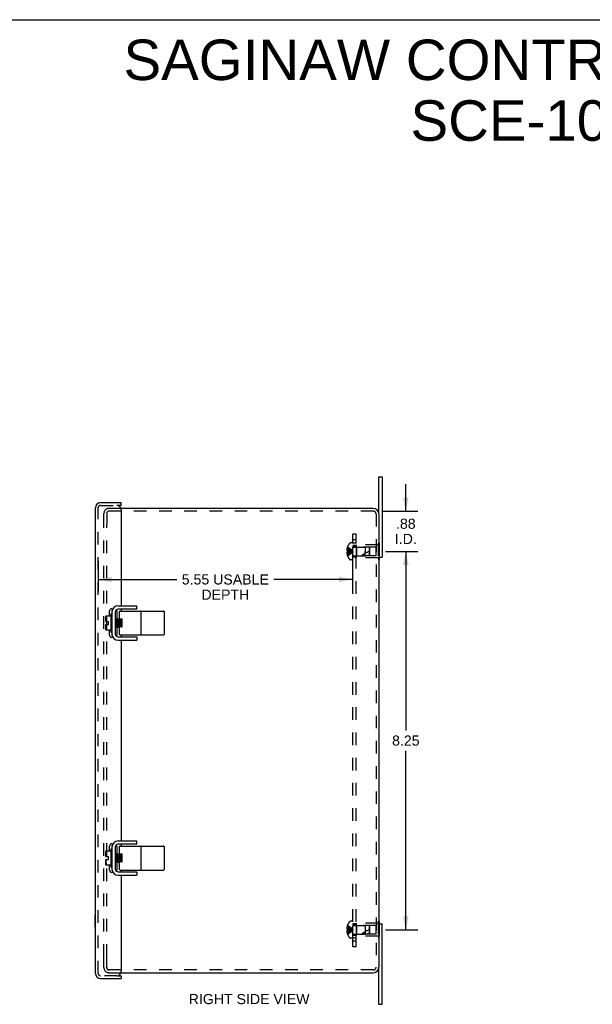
# Model space of a CAD drawing. Header units: inches. Extents: x 0 to 50, y 0 to 32.4.
# Tile 4 of 5: x 25 to 37.5, y 10.9 to 32.4. Entities that reach past the tile are written whole.
import ezdxf

# ---------------------------------------------------------------- set-up
doc = ezdxf.new("R2010")
doc.units = ezdxf.units.IN
doc.header["$LTSCALE"] = 2.75
doc.header["$MEASUREMENT"] = 0
doc.linetypes.add('HIDDEN', pattern=[0.2, 0.1, -0.1])
doc.layers.get('0').update_dxf_attribs({"linetype": 'CONTINUOUS'})
for name, color, linetype in [('DEFAULT_2', 8, 'HIDDEN'), ('DIMENSIONS', 7, 'CONTINUOUS'), ('DOOR_ASSEMBLY', 7, 'CONTINUOUS'), ('SUBPANEL', 7, 'CONTINUOUS')]:
    doc.layers.add(name, color=color, linetype=linetype)
doc.styles.get("Standard").update_dxf_attribs({"font": 'arial.ttf'})
doc.dimstyles.new('DIMSTYLE_1', dxfattribs={"dimtxt": 0.220588, "dimasz": 0.294118, "dimexe": 0.09, "dimexo": 0.07, "dimgap": 0.0375, "dimtad": 0, "dimtih": 1, "dimtoh": 1, "dimzin": 4, "dimdsep": 46, "dimtxsty": 'Standard', "dimblk": '_FILLED', "dimblk1": '_FILLED', "dimblk2": '_FILLED', "dimcen": 0.09, "dimazin": 1, "dimtfac": 1, "dimtdec": 3, "dimtofl": 0, "dimtmove": 0, "dimatfit": 3, "dimldrblk": '_FILLED', "dimfxl": 0, "dimtolj": 1, "dimtzin": 4, "dimarcsym": 0})

# ---------------------------------------------------------------- blocks, each defined once
blk = doc.blocks.new('_FILLED')
at = {"color": 0, "linetype": 'ByBlock'}
blk.add_solid([(0, 0), (-1, 0.2), (-1, -0.2)], dxfattribs=at)
blk = doc.blocks.new('*D3')
at = {"layer": 'DIMENSIONS', "color": 2, "linetype": 'Continuous'}
for p, q in [((26.714, 20.554), (26.714, 19.883)), ((32.264, 20.554), (32.264, 19.883)), ((26.714, 20.148), (28.43, 20.148)), ((32.264, 20.148), (30.549, 20.148))]:
    blk.add_line(p, q, dxfattribs=at)
at = {"layer": 'DIMENSIONS', "color": 2, "linetype": 'Continuous', "xscale": 0.2941176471, "yscale": 0.2941176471, "zscale": 0.2941176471, "rotation": 180}
blk.add_blockref('_FILLED', (26.714, 20.148), dxfattribs=at)
at = {"layer": 'DIMENSIONS', "color": 2, "linetype": 'Continuous', "xscale": 0.2941176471, "yscale": 0.2941176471, "zscale": 0.2941176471}
blk.add_blockref('_FILLED', (32.264, 20.148), dxfattribs=at)
at = {"layer": 'DIMENSIONS', "color": 2, "linetype": 'Continuous', "insert": (29.489, 20.258), "char_height": 0.22059, "width": 1.89837, "attachment_point": 2, "line_spacing_factor": 0.9}
blk.add_mtext('5.55 USABLE\\PDEPTH', dxfattribs=at)
blk = doc.blocks.new('*D12')
at = {"layer": 'DIMENSIONS', "color": 2, "linetype": 'Continuous'}
for p, q in [((32.987, 20.76), (33.694, 20.76)), ((33.429, 20.76), (33.429, 16.856)), ((33.429, 12.51), (33.429, 16.414)), ((32.987, 12.51), (33.694, 12.51))]:
    blk.add_line(p, q, dxfattribs=at)
at = {"layer": 'DIMENSIONS', "color": 2, "linetype": 'Continuous', "xscale": 0.2941176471, "yscale": 0.2941176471, "zscale": 0.2941176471}
for p, rotation in [((33.429, 20.76), 90), ((33.429, 12.51), 270)]:
    blk.add_blockref('_FILLED', p, dxfattribs=dict(at, rotation=rotation))
at = {"layer": 'DIMENSIONS', "color": 2, "linetype": 'Continuous', "insert": (33.429, 16.745), "char_height": 0.2206, "width": 0.59944, "attachment_point": 2, "line_spacing_factor": 0.9}
blk.add_mtext('8.25', dxfattribs=at)
blk = doc.blocks.new('*D15')
at = {"layer": 'DIMENSIONS', "color": 2, "linetype": 'Continuous'}
for p, q in [((33.429, 21.637), (33.429, 22.226)), ((32.925, 21.637), (33.694, 21.637)), ((33.05, 20.76), (33.694, 20.76)), ((33.429, 20.76), (33.429, 20.172))]:
    blk.add_line(p, q, dxfattribs=at)
at = {"layer": 'DIMENSIONS', "color": 2, "linetype": 'Continuous', "xscale": 0.2941176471, "yscale": 0.2941176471, "zscale": 0.2941176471}
for p, rotation in [((33.429, 21.637), 270), ((33.429, 20.76), 90)]:
    blk.add_blockref('_FILLED', p, dxfattribs=dict(at, rotation=rotation))
at = {"layer": 'DIMENSIONS', "color": 2, "linetype": 'Continuous', "insert": (33.429, 21.473), "char_height": 0.2206, "width": 0.47808, "attachment_point": 2, "line_spacing_factor": 0.9}
blk.add_mtext('.88\\PI.D.', dxfattribs=at)

msp = doc.modelspace()

# ---------------------------------------------------------------- linework, layer by layer
at = {"color": 7, "linetype": 'Continuous'}
for p, q in [((0, 32.353), (50, 32.353)), ((32.839, 21.577), (32.839, 22.385)), ((32.839, 22.385), (32.914, 22.385)), ((32.839, 20.635), (32.914, 20.635)), ((32.844, 20.635), (32.844, 20.58)), ((32.844, 20.58), (32.839, 20.58)), ((27.559, 19.497), (27.559, 19.572)), ((26.879, 19.229), (26.879, 19.342)), ((26.883, 19.354), (26.989, 19.354)), ((26.989, 19.385), (26.989, 19.009)), ((26.999, 19.395), (27.003, 19.395)), ((27.013, 19.469), (27.017, 19.469)), ((27.088, 19.437), (27.088, 18.957)), ((27.101, 19.469), (27.097, 19.469)), ((27.559, 19.497), (27.148, 19.497)), ((27.18, 19.289), (27.18, 19.447)), ((27.19, 19.457), (28.141, 19.457)), ((27.651, 18.947), (27.651, 19.447)), ((28.151, 19.447), (28.151, 18.947)), ((26.879, 19.229), (26.94, 19.229)), ((26.879, 19.053), (26.879, 19.165)), ((26.879, 19.165), (26.94, 19.165)), ((26.94, 19.165), (26.94, 19.229)), ((27.092, 19.291), (27.088, 19.288)), ((27.088, 19.116), (27.093, 19.119)), ((27.093, 19.291), (27.092, 19.291)), ((27.092, 19.12), (27.113, 19.104)), ((27.114, 19.275), (27.093, 19.291)), ((27.093, 19.291), (27.093, 19.291)), ((27.104, 19.186), (27.102, 19.212)), ((27.104, 19.186), (27.103, 19.212)), ((27.134, 19.291), (27.114, 19.276)), ((27.114, 19.104), (27.135, 19.119)), ((27.125, 19.186), (27.123, 19.209)), ((27.134, 19.291), (27.135, 19.291)), ((27.134, 19.12), (27.155, 19.104)), ((27.156, 19.275), (27.135, 19.291)), ((27.135, 19.291), (27.135, 19.291)), ((27.136, 19.291), (27.136, 19.289)), ((27.144, 19.212), (27.146, 19.186)), ((27.146, 19.186), (27.145, 19.212)), ((27.176, 19.291), (27.156, 19.276)), ((27.156, 19.104), (27.177, 19.119)), ((27.167, 19.184), (27.166, 19.207)), ((27.177, 19.291), (27.176, 19.291)), ((27.176, 19.12), (27.177, 19.119)), ((27.185, 19.285), (27.177, 19.291)), ((27.177, 19.291), (27.177, 19.291)), ((27.177, 19.119), (27.187, 19.112)), ((27.18, 19.28), (27.179, 19.284)), ((27.18, 18.947), (27.18, 19.113)), ((27.185, 19.113), (27.18, 19.113)), ((27.188, 19.186), (27.186, 19.212)), ((27.188, 19.186), (27.187, 19.212)), ((27.24, 19.282), (27.19, 19.282)), ((27.198, 19.276), (27.19, 19.281)), ((27.24, 19.113), (27.19, 19.113)), ((27.195, 19.113), (27.194, 19.116)), ((27.195, 19.113), (27.195, 19.116)), ((27.206, 19.282), (27.198, 19.276)), ((27.198, 19.275), (27.198, 19.276)), ((27.211, 19.113), (27.219, 19.119)), ((27.218, 19.12), (27.219, 19.119)), ((27.219, 19.119), (27.227, 19.113)), ((27.23, 19.186), (27.228, 19.212)), ((27.23, 19.186), (27.229, 19.212)), ((27.24, 19.276), (27.232, 19.282)), ((27.237, 19.113), (27.236, 19.116)), ((27.237, 19.113), (27.237, 19.116)), ((27.24, 19.113), (27.24, 19.282)), ((27.24, 19.276), (27.24, 19.276)), ((27.24, 19.275), (27.24, 19.276)), ((26.989, 19.041), (26.883, 19.041)), ((26.999, 18.999), (27.003, 18.999)), ((27.013, 18.926), (27.017, 18.926)), ((27.097, 18.926), (27.101, 18.926)), ((27.114, 19.104), (27.113, 19.105)), ((27.114, 19.103), (27.113, 19.104)), ((27.114, 19.103), (27.114, 19.104)), ((27.148, 18.897), (27.559, 18.897)), ((27.156, 19.104), (27.155, 19.105)), ((27.155, 19.104), (27.156, 19.103)), ((27.156, 19.103), (27.156, 19.104)), ((27.19, 18.937), (28.141, 18.937)), ((27.559, 18.897), (27.559, 18.822)), ((27.559, 14.372), (27.559, 14.447)), ((26.879, 14.104), (26.879, 14.217)), ((26.883, 14.229), (26.989, 14.229)), ((26.989, 14.26), (26.989, 13.884)), ((26.999, 14.27), (27.003, 14.27)), ((27.013, 14.344), (27.017, 14.344)), ((27.088, 14.312), (27.088, 13.832)), ((27.101, 14.344), (27.097, 14.344)), ((27.559, 14.372), (27.148, 14.372)), ((27.18, 14.164), (27.18, 14.322)), ((27.19, 14.332), (28.141, 14.332)), ((27.651, 13.822), (27.651, 14.322)), ((28.151, 14.322), (28.151, 13.822)), ((26.879, 14.104), (26.94, 14.104)), ((26.879, 13.928), (26.879, 14.04)), ((26.879, 14.04), (26.94, 14.04)), ((26.94, 14.04), (26.94, 14.104)), ((27.092, 14.166), (27.088, 14.163)), ((27.088, 13.991), (27.093, 13.994)), ((27.093, 14.166), (27.092, 14.166)), ((27.092, 13.995), (27.113, 13.979)), ((27.114, 14.15), (27.093, 14.166)), ((27.093, 14.166), (27.093, 14.166)), ((27.104, 14.061), (27.102, 14.087)), ((27.104, 14.061), (27.103, 14.087)), ((27.114, 13.979), (27.113, 13.98)), ((27.114, 13.978), (27.113, 13.979)), ((27.134, 14.166), (27.114, 14.151)), ((27.114, 13.979), (27.135, 13.994)), ((27.114, 13.978), (27.114, 13.979)), ((27.125, 14.061), (27.123, 14.084)), ((27.134, 14.166), (27.135, 14.166)), ((27.134, 13.995), (27.155, 13.979)), ((27.156, 14.15), (27.135, 14.166)), ((27.135, 14.166), (27.135, 14.166)), ((27.136, 14.166), (27.136, 14.164)), ((27.144, 14.087), (27.146, 14.061)), ((27.146, 14.061), (27.145, 14.087)), ((27.156, 13.979), (27.155, 13.98)), ((27.155, 13.979), (27.156, 13.978)), ((27.176, 14.166), (27.156, 14.151)), ((27.156, 13.979), (27.177, 13.994)), ((27.156, 13.978), (27.156, 13.979)), ((27.167, 14.059), (27.166, 14.082)), ((27.177, 14.166), (27.176, 14.166)), ((27.176, 13.995), (27.177, 13.994)), ((27.185, 14.16), (27.177, 14.166)), ((27.177, 14.166), (27.177, 14.166)), ((27.177, 13.994), (27.187, 13.987)), ((27.18, 14.155), (27.179, 14.159)), ((27.18, 13.822), (27.18, 13.988)), ((27.185, 13.988), (27.18, 13.988)), ((27.188, 14.061), (27.186, 14.087)), ((27.188, 14.061), (27.187, 14.087)), ((27.24, 14.157), (27.19, 14.157)), ((27.198, 14.151), (27.19, 14.156)), ((27.24, 13.988), (27.19, 13.988)), ((27.195, 13.988), (27.194, 13.991)), ((27.195, 13.988), (27.195, 13.991)), ((27.206, 14.157), (27.198, 14.151)), ((27.198, 14.15), (27.198, 14.151)), ((27.211, 13.988), (27.219, 13.994)), ((27.218, 13.995), (27.219, 13.994)), ((27.219, 13.994), (27.227, 13.988)), ((27.23, 14.061), (27.228, 14.087)), ((27.23, 14.061), (27.229, 14.087)), ((27.24, 14.151), (27.232, 14.157)), ((27.237, 13.988), (27.236, 13.991)), ((27.237, 13.988), (27.237, 13.991)), ((27.24, 13.988), (27.24, 14.157)), ((27.24, 14.15), (27.24, 14.151)), ((27.24, 14.151), (27.24, 14.151)), ((26.989, 13.916), (26.883, 13.916)), ((26.999, 13.874), (27.003, 13.874)), ((27.013, 13.801), (27.017, 13.801)), ((27.097, 13.801), (27.101, 13.801)), ((27.148, 13.772), (27.559, 13.772)), ((27.19, 13.812), (28.141, 13.812)), ((27.559, 13.772), (27.559, 13.697)), ((32.844, 12.69), (32.839, 12.69)), ((32.844, 12.69), (32.844, 12.635)), ((32.839, 12.635), (32.914, 12.635)), ((32.839, 10.885), (32.839, 11.692)), ((32.839, 10.885), (32.914, 10.885))]:
    msp.add_line(p, q, dxfattribs=at)
at = {"color": 3, "linetype": 'Continuous'}
for p, q in [((32.914, 22.385), (32.914, 20.635)), ((32.719, 21.697), (27.21, 21.697)), ((32.839, 21.577), (32.839, 11.692)), ((27.148, 19.572), (27.559, 19.572)), ((27.013, 19.469), (27.013, 18.926)), ((27.148, 18.822), (27.559, 18.822)), ((27.148, 14.447), (27.559, 14.447)), ((27.013, 14.344), (27.013, 13.801)), ((27.148, 13.697), (27.559, 13.697)), ((32.914, 10.885), (32.914, 12.635)), ((27.21, 11.572), (32.719, 11.572))]:
    msp.add_line(p, q, dxfattribs=at)
at = {"color": 7, "linetype": 'Continuous'}
for points in [[(26.899, 19.349), (26.897, 19.345), (26.894, 19.341), (26.892, 19.337), (26.891, 19.332), (26.889, 19.328), (26.887, 19.322), (26.886, 19.316), (26.885, 19.31), (26.884, 19.304), (26.883, 19.297), (26.883, 19.29), (26.883, 19.283), (26.883, 19.276), (26.883, 19.269), (26.883, 19.262), (26.883, 19.255), (26.884, 19.248), (26.885, 19.241), (26.886, 19.235), (26.887, 19.229)], [(26.899, 19.349), (26.9, 19.35), (26.9, 19.351), (26.901, 19.351), (26.901, 19.352), (26.901, 19.353), (26.901, 19.353), (26.901, 19.353), (26.9, 19.354), (26.9, 19.354), (26.899, 19.354)], [(27.111, 19.465), (27.108, 19.467), (27.105, 19.468), (27.101, 19.469)], [(27.118, 19.458), (27.117, 19.459), (27.114, 19.463), (27.111, 19.465)], [(26.887, 19.165), (26.886, 19.161), (26.886, 19.157), (26.885, 19.153), (26.884, 19.149), (26.884, 19.145), (26.883, 19.141), (26.883, 19.136), (26.883, 19.132), (26.883, 19.128), (26.883, 19.124), (26.883, 19.119), (26.883, 19.115), (26.883, 19.11), (26.883, 19.106), (26.883, 19.101), (26.884, 19.097), (26.884, 19.092), (26.885, 19.088), (26.885, 19.083), (26.886, 19.079), (26.887, 19.075), (26.888, 19.07), (26.889, 19.066), (26.891, 19.062), (26.892, 19.058), (26.894, 19.054), (26.897, 19.05), (26.899, 19.046)], [(27.092, 19.12), (27.092, 19.121), (27.091, 19.122), (27.09, 19.125), (27.09, 19.128), (27.089, 19.131), (27.088, 19.136), (27.088, 19.136)], [(27.103, 19.212), (27.102, 19.22), (27.101, 19.229), (27.101, 19.237), (27.1, 19.244), (27.099, 19.252), (27.099, 19.259), (27.098, 19.265), (27.098, 19.271), (27.097, 19.276), (27.096, 19.28), (27.096, 19.284), (27.095, 19.287), (27.094, 19.289), (27.094, 19.291), (27.093, 19.291)], [(27.094, 19.289), (27.094, 19.291), (27.093, 19.291)], [(27.093, 19.291), (27.093, 19.291), (27.093, 19.291)], [(27.102, 19.212), (27.102, 19.22), (27.101, 19.229), (27.1, 19.237), (27.1, 19.244), (27.099, 19.252), (27.098, 19.259), (27.098, 19.265), (27.097, 19.271), (27.097, 19.276), (27.096, 19.28), (27.095, 19.284), (27.095, 19.287), (27.094, 19.289)], [(27.11, 19.116), (27.11, 19.121), (27.109, 19.126), (27.108, 19.132), (27.108, 19.139), (27.107, 19.146), (27.106, 19.153), (27.106, 19.161), (27.105, 19.169), (27.105, 19.177), (27.104, 19.186)], [(27.111, 19.116), (27.11, 19.121), (27.109, 19.126), (27.109, 19.132), (27.108, 19.139), (27.107, 19.146), (27.107, 19.153), (27.106, 19.161), (27.106, 19.169), (27.105, 19.177), (27.104, 19.186)], [(27.113, 19.104), (27.113, 19.105), (27.112, 19.106), (27.111, 19.109), (27.111, 19.112), (27.11, 19.116)], [(27.113, 19.105), (27.112, 19.107), (27.112, 19.109), (27.111, 19.112), (27.111, 19.116)], [(27.123, 19.209), (27.123, 19.217), (27.122, 19.224), (27.121, 19.231), (27.121, 19.238), (27.12, 19.244), (27.119, 19.25), (27.119, 19.256), (27.118, 19.26), (27.117, 19.265), (27.117, 19.268), (27.116, 19.271), (27.115, 19.273), (27.115, 19.275), (27.114, 19.275)], [(27.134, 19.12), (27.134, 19.12), (27.133, 19.122), (27.133, 19.124), (27.132, 19.127), (27.131, 19.13), (27.131, 19.135), (27.13, 19.14), (27.129, 19.145), (27.129, 19.151), (27.128, 19.157), (27.127, 19.164), (27.127, 19.171), (27.126, 19.179), (27.125, 19.186)], [(27.145, 19.212), (27.144, 19.22), (27.143, 19.229), (27.143, 19.237), (27.142, 19.244), (27.141, 19.252), (27.141, 19.259), (27.14, 19.265), (27.14, 19.271), (27.139, 19.276), (27.138, 19.28), (27.138, 19.284), (27.137, 19.287), (27.136, 19.289), (27.136, 19.291), (27.135, 19.291)], [(27.135, 19.291), (27.135, 19.291), (27.135, 19.291)], [(27.135, 19.291), (27.135, 19.291), (27.136, 19.291)], [(27.136, 19.289), (27.137, 19.287), (27.137, 19.284), (27.138, 19.28), (27.139, 19.276), (27.139, 19.271), (27.14, 19.265), (27.141, 19.258), (27.141, 19.251), (27.142, 19.244), (27.142, 19.236), (27.143, 19.228), (27.144, 19.22), (27.144, 19.212)], [(27.146, 19.186), (27.147, 19.178), (27.147, 19.169), (27.148, 19.161), (27.148, 19.153), (27.149, 19.146), (27.15, 19.139), (27.15, 19.132), (27.151, 19.126), (27.152, 19.121), (27.152, 19.116)], [(27.153, 19.116), (27.152, 19.121), (27.151, 19.126), (27.151, 19.132), (27.15, 19.139), (27.149, 19.146), (27.149, 19.153), (27.148, 19.161), (27.148, 19.169), (27.147, 19.177), (27.146, 19.186)], [(27.152, 19.116), (27.153, 19.112), (27.153, 19.109), (27.154, 19.107), (27.155, 19.105), (27.155, 19.104), (27.155, 19.104)], [(27.155, 19.105), (27.154, 19.106), (27.154, 19.109), (27.153, 19.112), (27.153, 19.116)], [(27.166, 19.207), (27.165, 19.215), (27.164, 19.222), (27.164, 19.229), (27.163, 19.236), (27.162, 19.243), (27.162, 19.249), (27.161, 19.254), (27.16, 19.259), (27.16, 19.264), (27.159, 19.267), (27.158, 19.27), (27.158, 19.273), (27.157, 19.274), (27.156, 19.275)], [(27.176, 19.12), (27.176, 19.12), (27.175, 19.121), (27.175, 19.123), (27.174, 19.126), (27.173, 19.13), (27.173, 19.134), (27.172, 19.138), (27.171, 19.144), (27.171, 19.15), (27.17, 19.156), (27.169, 19.163), (27.169, 19.17), (27.168, 19.177), (27.167, 19.184)], [(27.187, 19.212), (27.186, 19.22), (27.185, 19.229), (27.185, 19.237), (27.184, 19.244), (27.183, 19.252), (27.183, 19.259), (27.182, 19.265), (27.182, 19.271), (27.181, 19.276), (27.18, 19.28), (27.18, 19.284), (27.179, 19.287), (27.178, 19.289), (27.178, 19.291), (27.177, 19.291)], [(27.178, 19.289), (27.178, 19.291), (27.177, 19.291)], [(27.177, 19.291), (27.177, 19.291), (27.177, 19.291)], [(27.179, 19.284), (27.179, 19.287), (27.178, 19.289)], [(27.19, 19.282), (27.19, 19.282), (27.189, 19.282), (27.188, 19.282), (27.187, 19.283), (27.187, 19.283), (27.186, 19.284), (27.185, 19.285), (27.185, 19.286), (27.184, 19.287), (27.184, 19.288), (27.183, 19.289), (27.183, 19.29), (27.182, 19.291), (27.182, 19.292), (27.182, 19.293), (27.181, 19.295), (27.181, 19.296), (27.181, 19.298), (27.181, 19.299), (27.181, 19.301), (27.18, 19.302), (27.18, 19.304)], [(27.186, 19.212), (27.186, 19.22), (27.185, 19.229), (27.184, 19.237), (27.184, 19.244), (27.183, 19.252), (27.182, 19.259), (27.182, 19.265), (27.181, 19.271), (27.181, 19.276), (27.18, 19.28)], [(27.18, 19.091), (27.18, 19.093), (27.181, 19.094), (27.181, 19.096), (27.181, 19.097), (27.181, 19.099), (27.181, 19.1), (27.182, 19.101), (27.182, 19.103), (27.182, 19.104), (27.183, 19.105), (27.183, 19.106), (27.184, 19.107), (27.184, 19.108), (27.185, 19.109), (27.185, 19.11), (27.186, 19.111), (27.187, 19.111), (27.187, 19.112), (27.188, 19.113), (27.189, 19.113), (27.19, 19.113), (27.19, 19.113)], [(27.194, 19.116), (27.194, 19.121), (27.193, 19.126), (27.192, 19.132), (27.192, 19.139), (27.191, 19.146), (27.19, 19.153), (27.19, 19.161), (27.189, 19.169), (27.189, 19.177), (27.188, 19.186)], [(27.195, 19.116), (27.194, 19.121), (27.193, 19.126), (27.193, 19.132), (27.192, 19.139), (27.191, 19.146), (27.191, 19.153), (27.19, 19.161), (27.19, 19.169), (27.189, 19.177), (27.188, 19.186)], [(27.208, 19.206), (27.207, 19.213), (27.206, 19.221), (27.206, 19.228), (27.205, 19.235), (27.204, 19.241), (27.204, 19.247), (27.203, 19.253), (27.202, 19.258), (27.202, 19.263), (27.201, 19.267), (27.2, 19.27), (27.2, 19.272), (27.199, 19.274), (27.198, 19.275), (27.198, 19.275)], [(27.218, 19.12), (27.218, 19.12), (27.218, 19.121), (27.217, 19.123), (27.216, 19.125), (27.216, 19.129), (27.215, 19.133), (27.214, 19.137), (27.214, 19.142), (27.213, 19.148), (27.212, 19.154), (27.212, 19.161), (27.211, 19.168), (27.21, 19.175), (27.21, 19.183), (27.209, 19.19), (27.208, 19.206)], [(27.228, 19.212), (27.228, 19.22), (27.227, 19.229), (27.226, 19.237), (27.226, 19.244), (27.225, 19.252), (27.224, 19.259), (27.224, 19.265), (27.223, 19.271), (27.223, 19.276), (27.222, 19.28), (27.222, 19.282)], [(27.229, 19.212), (27.228, 19.22), (27.227, 19.229), (27.227, 19.237), (27.226, 19.244), (27.225, 19.252), (27.225, 19.259), (27.224, 19.265), (27.224, 19.271), (27.223, 19.276), (27.222, 19.28), (27.222, 19.282)], [(27.236, 19.116), (27.236, 19.121), (27.235, 19.126), (27.234, 19.132), (27.234, 19.139), (27.233, 19.146), (27.232, 19.153), (27.232, 19.161), (27.231, 19.169), (27.231, 19.177), (27.23, 19.186)], [(27.237, 19.116), (27.236, 19.121), (27.235, 19.126), (27.235, 19.132), (27.234, 19.139), (27.233, 19.146), (27.233, 19.153), (27.232, 19.161), (27.232, 19.169), (27.231, 19.177), (27.23, 19.186)], [(26.899, 19.046), (26.9, 19.045), (26.9, 19.044), (26.901, 19.043), (26.901, 19.043), (26.901, 19.042), (26.901, 19.042), (26.901, 19.041), (26.9, 19.041), (26.9, 19.041), (26.899, 19.041)], [(27.101, 18.926), (27.105, 18.927), (27.108, 18.928), (27.111, 18.93)], [(27.111, 18.93), (27.114, 18.932), (27.117, 18.935), (27.118, 18.937)], [(27.114, 19.104), (27.114, 19.103), (27.114, 19.103)], [(27.156, 19.104), (27.156, 19.103), (27.156, 19.103)], [(26.899, 14.224), (26.897, 14.22), (26.894, 14.216), (26.892, 14.212), (26.891, 14.207), (26.889, 14.203), (26.887, 14.197), (26.886, 14.191), (26.885, 14.185), (26.884, 14.179), (26.883, 14.172), (26.883, 14.165), (26.883, 14.158), (26.883, 14.151), (26.883, 14.144), (26.883, 14.137), (26.883, 14.13), (26.884, 14.123), (26.885, 14.116), (26.886, 14.11), (26.887, 14.104)], [(26.899, 14.224), (26.9, 14.225), (26.9, 14.226), (26.901, 14.226), (26.901, 14.227), (26.901, 14.228), (26.901, 14.228), (26.901, 14.228), (26.9, 14.229), (26.9, 14.229), (26.899, 14.229)], [(27.111, 14.34), (27.108, 14.342), (27.105, 14.343), (27.101, 14.344)], [(27.118, 14.333), (27.117, 14.334), (27.114, 14.338), (27.111, 14.34)], [(27.19, 14.157), (27.19, 14.157), (27.189, 14.157), (27.188, 14.157), (27.187, 14.158), (27.187, 14.158), (27.186, 14.159), (27.185, 14.16), (27.185, 14.161), (27.184, 14.162), (27.184, 14.163), (27.183, 14.164), (27.183, 14.165), (27.182, 14.166), (27.182, 14.167), (27.182, 14.168), (27.181, 14.17), (27.181, 14.171), (27.181, 14.173), (27.181, 14.174), (27.181, 14.176), (27.18, 14.177), (27.18, 14.179)], [(26.887, 14.04), (26.886, 14.036), (26.886, 14.032), (26.885, 14.028), (26.884, 14.024), (26.884, 14.02), (26.883, 14.016), (26.883, 14.011), (26.883, 14.007), (26.883, 14.003), (26.883, 13.999), (26.883, 13.994), (26.883, 13.99), (26.883, 13.985), (26.883, 13.981), (26.883, 13.976), (26.884, 13.972), (26.884, 13.967), (26.885, 13.963), (26.885, 13.958), (26.886, 13.954), (26.887, 13.95), (26.888, 13.945), (26.889, 13.941), (26.891, 13.937), (26.892, 13.933), (26.894, 13.929), (26.897, 13.925), (26.899, 13.921)], [(27.092, 13.995), (27.092, 13.996), (27.091, 13.997), (27.09, 14), (27.09, 14.003), (27.089, 14.006), (27.088, 14.011), (27.088, 14.011)], [(27.093, 14.166), (27.093, 14.166), (27.093, 14.166)], [(27.094, 14.164), (27.094, 14.166), (27.093, 14.166)], [(27.103, 14.087), (27.102, 14.095), (27.101, 14.104), (27.101, 14.112), (27.1, 14.119), (27.099, 14.127), (27.099, 14.134), (27.098, 14.14), (27.098, 14.146), (27.097, 14.151), (27.096, 14.155), (27.096, 14.159), (27.095, 14.162), (27.094, 14.164), (27.094, 14.166), (27.093, 14.166)], [(27.102, 14.087), (27.102, 14.095), (27.101, 14.104), (27.1, 14.112), (27.1, 14.119), (27.099, 14.127), (27.098, 14.134), (27.098, 14.14), (27.097, 14.146), (27.097, 14.151), (27.096, 14.155), (27.095, 14.159), (27.095, 14.162), (27.094, 14.164)], [(27.11, 13.991), (27.11, 13.996), (27.109, 14.001), (27.108, 14.007), (27.108, 14.014), (27.107, 14.021), (27.106, 14.028), (27.106, 14.036), (27.105, 14.044), (27.105, 14.052), (27.104, 14.061)], [(27.111, 13.991), (27.11, 13.996), (27.109, 14.001), (27.109, 14.007), (27.108, 14.014), (27.107, 14.021), (27.107, 14.028), (27.106, 14.036), (27.106, 14.044), (27.105, 14.052), (27.104, 14.061)], [(27.113, 13.979), (27.113, 13.98), (27.112, 13.981), (27.111, 13.984), (27.111, 13.987), (27.11, 13.991)], [(27.113, 13.98), (27.112, 13.982), (27.112, 13.984), (27.111, 13.987), (27.111, 13.991)], [(27.123, 14.084), (27.123, 14.092), (27.122, 14.099), (27.121, 14.106), (27.121, 14.113), (27.12, 14.119), (27.119, 14.125), (27.119, 14.131), (27.118, 14.135), (27.117, 14.14), (27.117, 14.143), (27.116, 14.146), (27.115, 14.148), (27.115, 14.15), (27.114, 14.15)], [(27.114, 13.979), (27.114, 13.978), (27.114, 13.978)], [(27.134, 13.995), (27.134, 13.995), (27.133, 13.997), (27.133, 13.999), (27.132, 14.002), (27.131, 14.005), (27.131, 14.01), (27.13, 14.015), (27.129, 14.02), (27.129, 14.026), (27.128, 14.032), (27.127, 14.039), (27.127, 14.046), (27.126, 14.054), (27.125, 14.061)], [(27.135, 14.166), (27.135, 14.166), (27.135, 14.166)], [(27.135, 14.166), (27.135, 14.166), (27.136, 14.166)], [(27.145, 14.087), (27.144, 14.095), (27.143, 14.104), (27.143, 14.112), (27.142, 14.119), (27.141, 14.127), (27.141, 14.134), (27.14, 14.14), (27.14, 14.146), (27.139, 14.151), (27.138, 14.155), (27.138, 14.159), (27.137, 14.162), (27.136, 14.164), (27.136, 14.166), (27.135, 14.166)], [(27.136, 14.164), (27.137, 14.162), (27.137, 14.159), (27.138, 14.155), (27.139, 14.151), (27.139, 14.146), (27.14, 14.14), (27.141, 14.133), (27.141, 14.126), (27.142, 14.119), (27.142, 14.111), (27.143, 14.103), (27.144, 14.095), (27.144, 14.087)], [(27.146, 14.061), (27.147, 14.053), (27.147, 14.044), (27.148, 14.036), (27.148, 14.028), (27.149, 14.021), (27.15, 14.014), (27.15, 14.007), (27.151, 14.001), (27.152, 13.996), (27.152, 13.991)], [(27.153, 13.991), (27.152, 13.996), (27.151, 14.001), (27.151, 14.007), (27.15, 14.014), (27.149, 14.021), (27.149, 14.028), (27.148, 14.036), (27.148, 14.044), (27.147, 14.052), (27.146, 14.061)], [(27.152, 13.991), (27.153, 13.987), (27.153, 13.984), (27.154, 13.982), (27.155, 13.98), (27.155, 13.979), (27.155, 13.979)], [(27.155, 13.98), (27.154, 13.981), (27.154, 13.984), (27.153, 13.987), (27.153, 13.991)], [(27.166, 14.082), (27.165, 14.09), (27.164, 14.097), (27.164, 14.104), (27.163, 14.111), (27.162, 14.118), (27.162, 14.124), (27.161, 14.129), (27.16, 14.134), (27.16, 14.139), (27.159, 14.142), (27.158, 14.145), (27.158, 14.148), (27.157, 14.149), (27.156, 14.15)], [(27.156, 13.979), (27.156, 13.978), (27.156, 13.978)], [(27.176, 13.995), (27.176, 13.995), (27.175, 13.996), (27.175, 13.998), (27.174, 14.001), (27.173, 14.005), (27.173, 14.009), (27.172, 14.013), (27.171, 14.019), (27.171, 14.025), (27.17, 14.031), (27.169, 14.038), (27.169, 14.045), (27.168, 14.052), (27.167, 14.059)], [(27.177, 14.166), (27.177, 14.166), (27.177, 14.166)], [(27.178, 14.164), (27.178, 14.166), (27.177, 14.166)], [(27.187, 14.087), (27.186, 14.095), (27.185, 14.104), (27.185, 14.112), (27.184, 14.119), (27.183, 14.127), (27.183, 14.134), (27.182, 14.14), (27.182, 14.146), (27.181, 14.151), (27.18, 14.155), (27.18, 14.159), (27.179, 14.162), (27.178, 14.164), (27.178, 14.166), (27.177, 14.166)], [(27.179, 14.159), (27.179, 14.162), (27.178, 14.164)], [(27.186, 14.087), (27.186, 14.095), (27.185, 14.104), (27.184, 14.112), (27.184, 14.119), (27.183, 14.127), (27.182, 14.134), (27.182, 14.14), (27.181, 14.146), (27.181, 14.151), (27.18, 14.155)], [(27.18, 13.966), (27.18, 13.968), (27.181, 13.969), (27.181, 13.971), (27.181, 13.972), (27.181, 13.974), (27.181, 13.975), (27.182, 13.976), (27.182, 13.978), (27.182, 13.979), (27.183, 13.98), (27.183, 13.981), (27.184, 13.982), (27.184, 13.983), (27.185, 13.984), (27.185, 13.985), (27.186, 13.986), (27.187, 13.986), (27.187, 13.987), (27.188, 13.988), (27.189, 13.988), (27.19, 13.988), (27.19, 13.988)], [(27.194, 13.991), (27.194, 13.996), (27.193, 14.001), (27.192, 14.007), (27.192, 14.014), (27.191, 14.021), (27.19, 14.028), (27.19, 14.036), (27.189, 14.044), (27.189, 14.052), (27.188, 14.061)], [(27.195, 13.991), (27.194, 13.996), (27.193, 14.001), (27.193, 14.007), (27.192, 14.014), (27.191, 14.021), (27.191, 14.028), (27.19, 14.036), (27.19, 14.044), (27.189, 14.052), (27.188, 14.061)], [(27.208, 14.081), (27.207, 14.088), (27.206, 14.096), (27.206, 14.103), (27.205, 14.11), (27.204, 14.116), (27.204, 14.122), (27.203, 14.128), (27.202, 14.133), (27.202, 14.138), (27.201, 14.142), (27.2, 14.145), (27.2, 14.147), (27.199, 14.149), (27.198, 14.15), (27.198, 14.15)], [(27.218, 13.995), (27.218, 13.995), (27.218, 13.996), (27.217, 13.998), (27.216, 14), (27.216, 14.004), (27.215, 14.008), (27.214, 14.012), (27.214, 14.017), (27.213, 14.023), (27.212, 14.029), (27.212, 14.036), (27.211, 14.043), (27.21, 14.05), (27.21, 14.058), (27.209, 14.065), (27.208, 14.081)], [(27.228, 14.087), (27.228, 14.095), (27.227, 14.104), (27.226, 14.112), (27.226, 14.119), (27.225, 14.127), (27.224, 14.134), (27.224, 14.14), (27.223, 14.146), (27.223, 14.151), (27.222, 14.155), (27.222, 14.157)], [(27.229, 14.087), (27.228, 14.095), (27.227, 14.104), (27.227, 14.112), (27.226, 14.119), (27.225, 14.127), (27.225, 14.134), (27.224, 14.14), (27.224, 14.146), (27.223, 14.151), (27.222, 14.155), (27.222, 14.157)], [(27.236, 13.991), (27.236, 13.996), (27.235, 14.001), (27.234, 14.007), (27.234, 14.014), (27.233, 14.021), (27.232, 14.028), (27.232, 14.036), (27.231, 14.044), (27.231, 14.052), (27.23, 14.061)], [(27.237, 13.991), (27.236, 13.996), (27.235, 14.001), (27.235, 14.007), (27.234, 14.014), (27.233, 14.021), (27.233, 14.028), (27.232, 14.036), (27.232, 14.044), (27.231, 14.052), (27.23, 14.061)], [(26.899, 13.921), (26.9, 13.92), (26.9, 13.919), (26.901, 13.918), (26.901, 13.918), (26.901, 13.917), (26.901, 13.917), (26.901, 13.916), (26.9, 13.916), (26.9, 13.916), (26.899, 13.916)], [(27.101, 13.801), (27.105, 13.802), (27.108, 13.803), (27.111, 13.805)], [(27.111, 13.805), (27.114, 13.807), (27.117, 13.81), (27.118, 13.812)]]:
    msp.add_lwpolyline(points, dxfattribs=at)
at = {"color": 3, "linetype": 'Continuous'}
for centre, radius, start, end in [((32.719, 21.577), 0.12, 0, 90), ((27.148, 19.437), 0.135, 90, 180), ((27.148, 18.957), 0.135, 180, 270), ((27.148, 14.312), 0.135, 90, 180), ((27.148, 13.832), 0.135, 180, 270), ((32.719, 11.692), 0.12, 270, 360)]:
    msp.add_arc(centre, radius, start, end, dxfattribs=at)
at = {"color": 7, "linetype": 'Continuous'}
for centre, radius, start, end in [((26.929, 19.335), 0.0504, 157.6976, 171.9671), ((26.999, 19.385), 0.01, 90, 180.0001), ((27.003, 19.385), 0.01, 359.9999, 90), ((27.148, 19.437), 0.06, 90, 180), ((27.19, 19.447), 0.01, 90, 180), ((27.641, 19.447), 0.01, 0, 90), ((28.141, 19.447), 0.01, 0, 90), ((26.929, 19.06), 0.0504, 188.0329, 202.3024), ((26.999, 19.009), 0.01, 179.9999, 270), ((27.003, 19.009), 0.01, 270, 0.0001), ((27.148, 18.957), 0.06, 180, 270), ((27.19, 18.947), 0.01, 180, 270), ((27.641, 18.947), 0.01, 270, 360), ((28.141, 18.947), 0.01, 270, 360), ((26.929, 14.21), 0.0504, 157.6976, 171.9671), ((26.999, 14.26), 0.01, 90, 180.0001), ((27.003, 14.26), 0.01, 359.9999, 90), ((27.148, 14.312), 0.06, 90, 180), ((27.19, 14.322), 0.01, 90, 180), ((27.641, 14.322), 0.01, 0, 90), ((28.141, 14.322), 0.01, 0, 90), ((26.929, 13.935), 0.0504, 188.0329, 202.3024), ((26.999, 13.884), 0.01, 179.9999, 270), ((27.003, 13.884), 0.01, 270, 0.0001), ((27.148, 13.832), 0.06, 180, 270), ((27.19, 13.822), 0.01, 180, 270), ((27.641, 13.822), 0.01, 270, 360), ((28.141, 13.822), 0.01, 270, 360)]:
    msp.add_arc(centre, radius, start, end, dxfattribs=at)
at = {"layer": 'DEFAULT_2', "color": 8, "linetype": 'HIDDEN'}
for p, q in [((27.21, 21.697), (26.951, 21.697)), ((26.839, 21.348), (26.839, 21.585)), ((26.899, 21.585), (26.899, 21.347)), ((32.719, 21.637), (26.951, 21.637)), ((32.779, 21.577), (32.779, 11.692)), ((26.839, 11.922), (26.839, 21.347)), ((26.899, 11.922), (26.899, 21.347)), ((32.156, 20.828), (32.146, 20.828)), ((32.156, 20.859), (32.156, 20.858)), ((32.156, 20.859), (32.156, 20.859)), ((32.156, 20.858), (32.156, 20.775)), ((32.269, 20.946), (32.223, 20.946)), ((32.269, 20.573), (32.269, 20.946)), ((32.297, 20.854), (32.544, 20.854)), ((32.344, 20.9), (32.344, 20.62)), ((32.823, 20.9), (32.344, 20.9)), ((32.354, 20.855), (32.344, 20.865)), ((32.354, 20.855), (32.354, 20.665)), ((32.782, 20.855), (32.354, 20.855)), ((32.544, 20.854), (32.544, 20.76)), ((32.634, 20.845), (32.544, 20.854)), ((32.634, 20.675), (32.634, 20.845)), ((32.644, 20.834), (32.634, 20.845)), ((32.644, 20.686), (32.644, 20.834)), ((32.782, 20.665), (32.782, 20.855)), ((32.823, 20.94), (32.823, 20.58)), ((32.844, 20.94), (32.823, 20.94)), ((32.844, 20.85), (32.823, 20.85)), ((32.844, 20.94), (32.844, 20.635)), ((32.156, 20.795), (32.141, 20.795)), ((32.156, 20.725), (32.141, 20.725)), ((32.156, 20.775), (32.146, 20.775)), ((32.156, 20.744), (32.146, 20.744)), ((32.156, 20.691), (32.146, 20.691)), ((32.156, 20.773), (32.156, 20.775)), ((32.156, 20.775), (32.156, 20.775)), ((32.156, 20.775), (32.178, 20.773)), ((32.156, 20.744), (32.178, 20.747)), ((32.156, 20.744), (32.156, 20.662)), ((32.156, 20.744), (32.156, 20.744)), ((32.156, 20.662), (32.156, 20.661)), ((32.156, 20.661), (32.156, 20.66)), ((32.178, 20.747), (32.2, 20.749)), ((32.199, 20.749), (32.221, 20.751)), ((32.22, 20.751), (32.241, 20.754)), ((32.297, 20.666), (32.544, 20.666)), ((32.354, 20.665), (32.344, 20.655)), ((32.823, 20.62), (32.344, 20.62)), ((32.782, 20.665), (32.354, 20.665)), ((32.544, 20.666), (32.544, 20.76)), ((32.634, 20.675), (32.544, 20.666)), ((32.644, 20.686), (32.634, 20.675)), ((32.844, 20.67), (32.823, 20.67)), ((32.269, 20.573), (32.223, 20.573)), ((32.839, 20.58), (32.823, 20.58)), ((32.269, 12.696), (32.223, 12.696)), ((32.269, 12.323), (32.269, 12.696)), ((32.839, 12.69), (32.823, 12.69)), ((32.823, 12.69), (32.823, 12.33)), ((32.156, 12.545), (32.141, 12.545)), ((32.156, 12.475), (32.141, 12.475)), ((32.156, 12.578), (32.146, 12.578)), ((32.156, 12.525), (32.146, 12.525)), ((32.156, 12.494), (32.146, 12.494)), ((32.156, 12.609), (32.156, 12.609)), ((32.156, 12.609), (32.156, 12.608)), ((32.156, 12.608), (32.156, 12.525)), ((32.156, 12.525), (32.156, 12.525)), ((32.156, 12.525), (32.178, 12.523)), ((32.156, 12.494), (32.178, 12.497)), ((32.156, 12.497), (32.156, 12.494)), ((32.156, 12.494), (32.156, 12.494)), ((32.156, 12.494), (32.156, 12.412)), ((32.178, 12.497), (32.2, 12.499)), ((32.199, 12.499), (32.221, 12.501)), ((32.22, 12.501), (32.241, 12.504)), ((32.297, 12.604), (32.544, 12.604)), ((32.823, 12.65), (32.344, 12.65)), ((32.344, 12.65), (32.344, 12.37)), ((32.354, 12.605), (32.344, 12.615)), ((32.782, 12.605), (32.354, 12.605)), ((32.354, 12.605), (32.354, 12.415)), ((32.634, 12.595), (32.544, 12.604)), ((32.544, 12.604), (32.544, 12.416)), ((32.644, 12.584), (32.634, 12.595)), ((32.634, 12.425), (32.634, 12.595)), ((32.644, 12.436), (32.644, 12.584)), ((32.782, 12.415), (32.782, 12.605)), ((32.844, 12.6), (32.823, 12.6)), ((32.844, 12.635), (32.844, 12.33)), ((32.156, 12.441), (32.146, 12.441)), ((32.156, 12.412), (32.156, 12.411)), ((32.156, 12.411), (32.156, 12.41)), ((32.269, 12.323), (32.223, 12.323)), ((32.297, 12.416), (32.544, 12.416)), ((32.354, 12.415), (32.344, 12.405)), ((32.823, 12.37), (32.344, 12.37)), ((32.782, 12.415), (32.354, 12.415)), ((32.634, 12.425), (32.544, 12.416)), ((32.644, 12.436), (32.634, 12.425)), ((32.844, 12.42), (32.823, 12.42)), ((32.844, 12.33), (32.823, 12.33)), ((26.839, 11.684), (26.839, 11.922)), ((26.899, 11.684), (26.899, 11.922)), ((32.719, 11.632), (26.951, 11.632)), ((26.951, 11.572), (27.21, 11.572))]:
    msp.add_line(p, q, dxfattribs=at)
for points in [[(32.146, 20.828), (32.145, 20.824), (32.144, 20.82), (32.143, 20.816), (32.143, 20.812), (32.142, 20.807), (32.141, 20.803), (32.141, 20.799), (32.141, 20.795)], [(32.156, 20.859), (32.178, 20.846), (32.2, 20.831), (32.221, 20.815), (32.241, 20.798), (32.261, 20.779), (32.28, 20.76)], [(32.156, 20.828), (32.178, 20.819), (32.199, 20.809), (32.22, 20.798), (32.241, 20.786), (32.261, 20.773), (32.28, 20.76)], [(32.141, 20.795), (32.141, 20.793), (32.141, 20.79), (32.142, 20.788), (32.142, 20.785), (32.143, 20.783), (32.144, 20.781), (32.145, 20.778), (32.146, 20.775)], [(32.146, 20.744), (32.145, 20.742), (32.144, 20.739), (32.143, 20.737), (32.142, 20.734), (32.142, 20.732), (32.141, 20.73), (32.141, 20.727), (32.141, 20.725)], [(32.141, 20.725), (32.141, 20.721), (32.141, 20.717), (32.142, 20.712), (32.143, 20.708), (32.143, 20.704), (32.144, 20.7), (32.145, 20.696), (32.146, 20.691)], [(32.156, 20.795), (32.178, 20.79), (32.199, 20.785), (32.22, 20.779), (32.241, 20.773), (32.261, 20.767), (32.28, 20.76)], [(32.156, 20.775), (32.156, 20.773), (32.156, 20.77), (32.156, 20.768), (32.156, 20.765), (32.156, 20.763), (32.156, 20.76)], [(32.156, 20.765), (32.156, 20.768), (32.156, 20.77)], [(32.156, 20.691), (32.178, 20.701), (32.199, 20.711), (32.22, 20.722), (32.241, 20.734), (32.261, 20.747), (32.28, 20.76)], [(32.156, 20.661), (32.178, 20.674), (32.2, 20.689), (32.221, 20.705), (32.241, 20.722), (32.261, 20.741), (32.28, 20.76)], [(32.156, 20.76), (32.156, 20.757), (32.156, 20.755), (32.156, 20.752), (32.156, 20.75), (32.156, 20.747), (32.156, 20.744)], [(32.156, 20.725), (32.178, 20.73), (32.199, 20.735), (32.22, 20.741), (32.241, 20.747), (32.261, 20.753), (32.28, 20.76)], [(32.156, 20.75), (32.156, 20.752), (32.156, 20.755)], [(32.178, 20.773), (32.2, 20.771), (32.221, 20.768), (32.241, 20.766), (32.261, 20.763), (32.28, 20.76)], [(32.199, 20.771), (32.22, 20.769), (32.241, 20.766), (32.261, 20.763), (32.28, 20.76)], [(32.241, 20.754), (32.261, 20.757), (32.28, 20.76)], [(32.241, 20.754), (32.261, 20.757), (32.28, 20.76)], [(32.146, 12.578), (32.145, 12.574), (32.144, 12.57), (32.143, 12.566), (32.143, 12.562), (32.142, 12.557), (32.141, 12.553), (32.141, 12.549), (32.141, 12.545)], [(32.141, 12.545), (32.141, 12.543), (32.141, 12.54), (32.142, 12.538), (32.142, 12.535), (32.143, 12.533), (32.144, 12.531), (32.145, 12.528), (32.146, 12.525)], [(32.146, 12.494), (32.145, 12.492), (32.144, 12.489), (32.143, 12.487), (32.142, 12.484), (32.142, 12.482), (32.141, 12.48), (32.141, 12.477), (32.141, 12.475)], [(32.141, 12.475), (32.141, 12.471), (32.141, 12.467), (32.142, 12.462), (32.143, 12.458), (32.143, 12.454), (32.144, 12.45), (32.145, 12.446), (32.146, 12.441)], [(32.156, 12.609), (32.178, 12.596), (32.2, 12.581), (32.221, 12.565), (32.241, 12.548), (32.261, 12.529), (32.28, 12.51)], [(32.156, 12.578), (32.178, 12.569), (32.199, 12.559), (32.22, 12.548), (32.241, 12.536), (32.261, 12.523), (32.28, 12.51)], [(32.156, 12.545), (32.178, 12.54), (32.199, 12.535), (32.22, 12.529), (32.241, 12.523), (32.261, 12.517), (32.28, 12.51)], [(32.156, 12.51), (32.156, 12.513), (32.156, 12.515), (32.156, 12.518), (32.156, 12.52), (32.156, 12.523), (32.156, 12.525)], [(32.156, 12.52), (32.156, 12.518), (32.156, 12.515)], [(32.156, 12.475), (32.178, 12.48), (32.199, 12.485), (32.22, 12.491), (32.241, 12.497), (32.261, 12.503), (32.28, 12.51)], [(32.156, 12.494), (32.156, 12.497), (32.156, 12.5), (32.156, 12.502), (32.156, 12.505), (32.156, 12.507), (32.156, 12.51)], [(32.156, 12.411), (32.178, 12.424), (32.2, 12.439), (32.221, 12.455), (32.241, 12.472), (32.261, 12.491), (32.28, 12.51)], [(32.156, 12.441), (32.178, 12.451), (32.199, 12.461), (32.22, 12.472), (32.241, 12.484), (32.261, 12.497), (32.28, 12.51)], [(32.156, 12.505), (32.156, 12.502), (32.156, 12.5)], [(32.178, 12.523), (32.2, 12.521), (32.221, 12.518), (32.241, 12.516), (32.261, 12.513), (32.28, 12.51)], [(32.199, 12.521), (32.22, 12.519), (32.241, 12.516), (32.261, 12.513), (32.28, 12.51)], [(32.241, 12.504), (32.261, 12.507), (32.28, 12.51)], [(32.241, 12.504), (32.261, 12.507), (32.28, 12.51)]]:
    msp.add_lwpolyline(points, dxfattribs=at)
for centre, radius, start, end in [((26.951, 21.585), 0.112, 90, 180), ((26.951, 21.585), 0.052, 90, 180), ((32.719, 21.577), 0.06, 0, 90), ((32.398, 20.76), 0.261, 157.9106, 164.8059), ((32.398, 20.76), 0.262, 136.4862, 157.6387), ((32.223, 20.926), 0.02, 90, 136.4862), ((32.297, 20.882), 0.0282, 180, 270), ((32.398, 20.76), 0.261, 195.1941, 202.0894), ((32.398, 20.76), 0.262, 202.3613, 223.5138), ((32.297, 20.638), 0.0282, 90, 180), ((32.814, 20.215), 0.571, 107.3354, 127.8138), ((32.223, 20.593), 0.02, 223.5138, 270), ((32.398, 12.51), 0.262, 136.4862, 157.6387), ((32.223, 12.676), 0.02, 90, 136.4862), ((32.398, 12.51), 0.261, 157.9106, 164.8059), ((32.297, 12.632), 0.0282, 180, 270), ((32.814, 11.965), 0.571, 107.3354, 127.8138), ((32.398, 12.51), 0.261, 195.1941, 202.0894), ((32.398, 12.51), 0.262, 202.3613, 223.5138), ((32.223, 12.343), 0.02, 223.5138, 270), ((32.297, 12.388), 0.0282, 90, 180), ((26.951, 11.684), 0.112, 180, 270), ((26.951, 11.684), 0.052, 180, 270), ((32.719, 11.692), 0.06, 270, 360)]:
    msp.add_arc(centre, radius, start, end, dxfattribs=at)
at = {"layer": 'DOOR_ASSEMBLY', "color": 3, "linetype": 'Continuous'}
for p, q in [((26.654, 11.559), (26.654, 21.71)), ((26.766, 21.822), (27.214, 21.822)), ((27.214, 21.672), (27.214, 19.572)), ((26.962, 19.354), (26.962, 19.46)), ((27.012, 19.51), (27.035, 19.51)), ((27.118, 19.46), (27.118, 19.279)), ((27.214, 19.497), (27.214, 19.457)), ((27.214, 19.116), (27.214, 19.113)), ((26.962, 18.935), (26.962, 19.041)), ((27.118, 19.106), (27.118, 18.935)), ((27.214, 18.937), (27.214, 18.897)), ((27.035, 18.885), (27.012, 18.885)), ((27.214, 18.822), (27.214, 14.447)), ((27.012, 14.385), (27.035, 14.385)), ((26.962, 14.229), (26.962, 14.335)), ((27.118, 14.335), (27.118, 14.154)), ((27.214, 14.372), (27.214, 14.332)), ((27.118, 13.981), (27.118, 13.81)), ((27.214, 13.991), (27.214, 13.988)), ((26.962, 13.81), (26.962, 13.916)), ((27.035, 13.76), (27.012, 13.76)), ((27.214, 13.812), (27.214, 13.772)), ((27.214, 13.697), (27.214, 11.597)), ((26.766, 11.447), (27.214, 11.447))]:
    msp.add_line(p, q, dxfattribs=at)
at = {"layer": 'DOOR_ASSEMBLY', "color": 8, "linetype": 'HIDDEN'}
for p, q in [((26.714, 11.559), (26.714, 21.71)), ((26.766, 21.762), (27.124, 21.762)), ((27.124, 11.507), (26.766, 11.507))]:
    msp.add_line(p, q, dxfattribs=at)
at = {"layer": 'DOOR_ASSEMBLY', "color": 7, "linetype": 'Continuous'}
for p, q in [((27.214, 21.762), (27.124, 21.762)), ((27.214, 21.762), (27.214, 21.822)), ((26.649, 12.825), (26.654, 12.825)), ((26.649, 12.569), (26.649, 12.825)), ((26.649, 12.569), (26.654, 12.569)), ((27.124, 11.507), (27.214, 11.507)), ((27.214, 11.507), (27.214, 11.447))]:
    msp.add_line(p, q, dxfattribs=at)
at = {"layer": 'DOOR_ASSEMBLY', "color": 3, "linetype": 'Continuous'}
for centre, radius, start, end in [((26.766, 21.71), 0.112, 90, 180), ((27.124, 21.672), 0.09, 0, 90), ((27.012, 19.46), 0.05, 90, 180), ((27.068, 19.46), 0.05, 0, 29.7283), ((27.012, 18.935), 0.05, 180, 270), ((27.068, 18.935), 0.05, 330.2717, 360), ((27.012, 14.335), 0.05, 90, 180), ((27.068, 14.335), 0.05, 0, 29.7283), ((27.012, 13.81), 0.05, 180, 270), ((27.068, 13.81), 0.05, 330.2717, 360), ((27.124, 11.597), 0.09, 270, 360), ((26.766, 11.559), 0.112, 180, 270)]:
    msp.add_arc(centre, radius, start, end, dxfattribs=at)
at = {"layer": 'DOOR_ASSEMBLY', "color": 8, "linetype": 'HIDDEN'}
for centre, start, end in [((26.766, 21.71), 90, 180), ((26.766, 11.559), 180, 270)]:
    msp.add_arc(centre, 0.052, start, end, dxfattribs=at)
at = {"layer": 'SUBPANEL', "color": 8, "linetype": 'HIDDEN'}
for p, q in [((32.269, 12.135), (32.269, 21.135)), ((32.344, 21.135), (32.269, 21.135)), ((32.344, 12.135), (32.344, 21.135)), ((32.344, 21.01), (32.269, 21.01)), ((32.344, 20.941), (32.269, 20.941)), ((32.344, 20.885), (32.269, 20.885)), ((32.344, 20.869), (32.269, 20.869)), ((32.344, 20.651), (32.269, 20.651)), ((32.344, 20.635), (32.269, 20.635)), ((32.344, 12.635), (32.269, 12.635)), ((32.344, 12.619), (32.269, 12.619)), ((32.344, 12.401), (32.269, 12.401)), ((32.344, 12.385), (32.269, 12.385)), ((32.344, 12.329), (32.269, 12.329)), ((32.344, 12.26), (32.269, 12.26)), ((32.344, 12.135), (32.269, 12.135))]:
    msp.add_line(p, q, dxfattribs=at)

# ---------------------------------------------------------------- texts
at = {"layer": 'DIMENSIONS', "color": 2, "linetype": 'Continuous', "attachment_point": 2, "line_spacing_factor": 0.9}
for s, insert, char_height, width in [('SAGINAW CONTROL & ENGINEERING\\PSCE-10086CHNF', (38.428, 31.919), 0.88235, 22.28515), ('RIGHT SIDE VIEW', (30.008, 11.108), 0.22059, 2.63066)]:
    msp.add_mtext(s, dxfattribs=dict(at, insert=insert, char_height=char_height, width=width))

# ---------------------------------------------------------------- dimensions: what is measured, and where the dimension line sits
at = {"layer": 'DIMENSIONS', "color": 2, "linetype": 'Continuous'}
dim = msp.add_linear_dim(base=(33.429, 20.76), p1=(32.855, 21.637), p2=(32.98, 20.76), angle=270, text='<>\\PI.D.', dimstyle='DIMSTYLE_1', dxfattribs=at)
dim.commit()
dim.dimension.update_dxf_attribs({"geometry": '*D15', "text_midpoint": (33.429, 21.198), "dimtype": 160})
dim = msp.add_linear_dim(base=(32.264, 20.148), p1=(26.714, 20.624), p2=(32.264, 20.624), text='<> USABLE\\PDEPTH', dimstyle='DIMSTYLE_1', dxfattribs=at)
dim.commit()
dim.dimension.update_dxf_attribs({"geometry": '*D3', "text_midpoint": (29.489, 19.982), "dimtype": 160})
dim = msp.add_linear_dim(base=(33.429, 12.51), p1=(32.917, 20.76), p2=(32.917, 12.51), angle=270, dimstyle='DIMSTYLE_1', dxfattribs=at)
dim.commit()
dim.dimension.update_dxf_attribs({"geometry": '*D12', "text_midpoint": (33.429, 16.634), "dimtype": 160})

doc.saveas('drawing.dxf')
